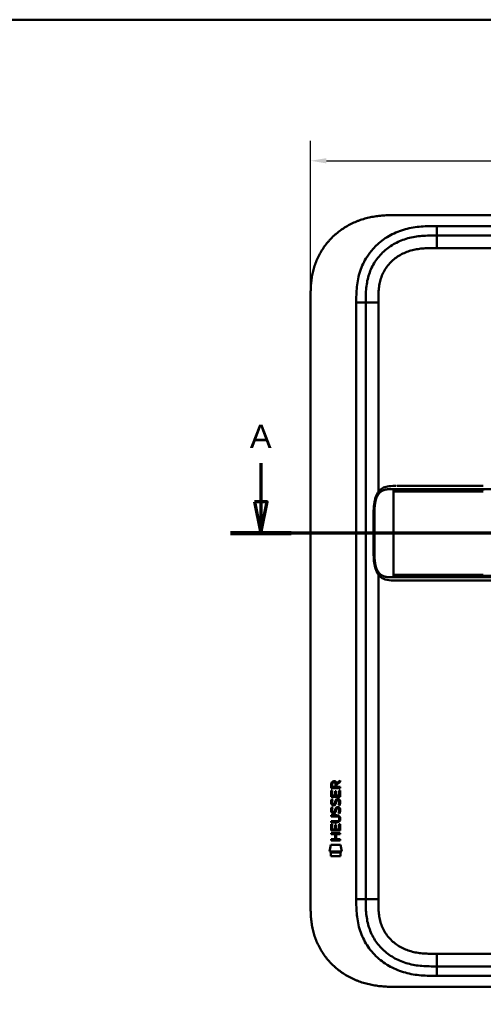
# Model space of a CAD drawing. Header units: millimetres. Extents: x 20 to 833, y 20 to 574.
# Tile 8 of 10: x 433 to 580, y 261 to 574. Entities that reach past the tile are written whole.
import ezdxf

# ---------------------------------------------------------------- set-up
doc = ezdxf.new("R2010")
doc.units = ezdxf.units.MM
doc.header["$LTSCALE"] = 2
for name, color, linetype, lineweight in [('Bemaßungen(DIN)', 7, 'Continuous', 25), ('Schnittansichtslinien(DIN)', 7, 'Continuous', 70), ('Sichtbare Kanten(DIN)', 7, 'Continuous', 50), ('Sichtbare tangentiale Kanten(DIN)', 7, 'Continuous', 50), ('Skizziergeometrie(DIN)', 7, 'Continuous', 50)]:
    doc.layers.add(name, color=color, linetype=linetype, lineweight=lineweight)
doc.styles.add('Aktuell-DINGroßer Text', font='arial.ttf')
doc.styles.add('STANDARD-DIN~0', font='arial.ttf')
doc.dimstyles.new('CAD-LAN', dxfattribs={"dimscale": 2, "dimtxt": 3.5, "dimasz": 2.5, "dimexe": 3.175, "dimexo": 0, "dimgap": 0.8, "dimtad": 1, "dimrnd": 1e-08, "dimtxsty": 'STANDARD-DIN~0', "dimcen": 0.09, "dimdle": 10, "dimclrd": 250, "dimclre": 250, "dimclrt": 250, "dimadec": 0, "dimazin": 2, "dimtfac": 1, "dimtmove": 0, "dimatfit": 3, "dimfxl": 1, "dimtolj": 1, "dimtzin": 0, "dimlwd": 25, "dimlwe": 25, "dimarcsym": 0})

# ---------------------------------------------------------------- blocks, each defined once
blk = doc.blocks.new('Ränder Standardrahmen')
at = {"layer": 'Skizziergeometrie(DIN)', "flags": 128}
blk.add_lwpolyline([(10, 10), (10, 287), (410, 287), (410, 10), (10, 10)], dxfattribs=at)
blk = doc.blocks.new('2DTransSchnitt0')
at = {"layer": 'Schnittansichtslinien(DIN)', "linetype": 'Continuous'}
for p, q in [((254.72, 216.59), (254.72, 210.5)), ((376.18, 216.59), (376.18, 210.5)), ((253.72, 210.5), (254.72, 205.5)), ((255.72, 210.5), (253.72, 210.5)), ((254.72, 210.5), (254.72, 205.5)), ((254.72, 205.5), (255.72, 210.5)), ((375.18, 210.5), (376.18, 205.5)), ((377.18, 210.5), (375.18, 210.5)), ((376.18, 210.5), (376.18, 205.5)), ((376.18, 205.5), (377.18, 210.5)), ((380.97, 205.5), (249.93, 205.5))]:
    blk.add_line(p, q, dxfattribs=at)
at = {"layer": 'Schnittansichtslinien(DIN)', "linetype": 'Continuous', "lineweight": 140}
for p, q in [((259.51, 205.5), (249.93, 205.5)), ((380.97, 205.5), (371.39, 205.5))]:
    blk.add_line(p, q, dxfattribs=at)
at = {"layer": 'Schnittansichtslinien(DIN)', "linetype": 'Continuous', "flags": 128}
for points in [[(253.72, 210.5), (254.72, 205.5), (255.72, 210.5), (253.72, 210.5)], [(375.18, 210.5), (376.18, 205.5), (377.18, 210.5), (375.18, 210.5)]]:
    blk.add_lwpolyline(points, dxfattribs=at)
at = {"layer": 'Schnittansichtslinien(DIN)'}
for points in [[(253.72, 210.5), (254.72, 205.5), (255.72, 210.5), (253.72, 210.5)], [(375.18, 210.5), (376.18, 205.5), (377.18, 210.5), (375.18, 210.5)]]:
    blk.add_solid(points, dxfattribs=at)
at = {"layer": 'Schnittansichtslinien(DIN)', "char_height": 3.73, "attachment_point": 7, "style": 'Aktuell-DINGroßer Text'}
for insert in [(252.97, 219), (374.42, 219)]:
    blk.add_mtext('A', dxfattribs=dict(at, insert=insert))
blk = doc.blocks.new('*D9')
at = {"layer": 'Bemaßungen(DIN)', "color": 250, "linetype": 'Continuous', "lineweight": 25, "true_color": 0x3f3f3f, "transparency": 16777216}
for p, q in [((525.23, 485.22), (525.23, 535.57)), ((739.23, 485.22), (739.23, 535.57)), ((530.23, 529.22), (734.23, 529.22))]:
    blk.add_line(p, q, dxfattribs=at)
at = {"layer": 'Bemaßungen(DIN)', "color": 250, "linetype": 'Continuous', "true_color": 0x3f3f3f, "transparency": 16777216}
for points in [[(530.23, 530.05), (530.23, 528.38), (525.23, 529.22)], [(734.23, 530.05), (734.23, 528.38), (739.23, 529.22)]]:
    blk.add_solid(points, dxfattribs=at)
at = {"layer": 'Defpoints', "color": 0, "linetype": 'Continuous', "transparency": 16777216}
for p in [(739.23, 529.22), (525.23, 485.22), (739.23, 485.22)]:
    blk.add_point(p, dxfattribs=at)
at = {"layer": 'Bemaßungen(DIN)', "color": 250, "linetype": 'Continuous', "lineweight": 25, "true_color": 0x3f3f3f, "transparency": 16777216, "insert": (624.45, 537.85), "char_height": 7, "attachment_point": 1, "style": 'STANDARD-DIN~0'}
blk.add_mtext('\\A1;214', dxfattribs=at)

msp = doc.modelspace()

# ---------------------------------------------------------------- linework, layer by layer
at = {"layer": 'Sichtbare Kanten(DIN)'}
for p, q in [((711.191, 512.001), (552.269, 512.001)), ((710.192, 505.501), (565.268, 505.501)), ((525.23, 293.786), (525.23, 485.217)), ((542.73, 484.217), (542.73, 294.786)), ((552.606, 426.005), (552.605, 426.005)), ((580.015, 396.005), (706.867, 396.005)), ((531.764, 330.075), (531.766, 331.388)), ((532.115, 331.344), (532.114, 330.456)), ((533.132, 330.455), (533.132, 331.344)), ((533.429, 331.704), (534.624, 332.495)), ((533.482, 331.306), (533.481, 330.455)), ((534.624, 332.06), (533.482, 331.306)), ((534.624, 332.495), (534.624, 332.06)), ((531.762, 327.345), (531.763, 329.349)), ((531.763, 329.349), (532.112, 329.349)), ((534.623, 330.073), (531.764, 330.075)), ((532.112, 329.349), (532.111, 327.721)), ((532.114, 330.456), (533.132, 330.455)), ((533.005, 327.721), (533.006, 329.168)), ((533.006, 329.168), (533.355, 329.167)), ((533.355, 329.167), (533.354, 327.72)), ((533.481, 330.455), (534.623, 330.454)), ((534.272, 327.72), (534.274, 329.367)), ((534.274, 329.367), (534.622, 329.366)), ((534.622, 329.366), (534.62, 327.342)), ((534.623, 330.454), (534.623, 330.073)), ((534.62, 327.342), (531.762, 327.345)), ((531.934, 326.571), (532.272, 326.47)), ((532.111, 327.721), (533.005, 327.721)), ((532.13, 325.239), (532.137, 325.222)), ((532.814, 325.141), (532.825, 325.158)), ((533.354, 327.72), (534.272, 327.72)), ((533.862, 326.268), (533.85, 326.268)), ((531.932, 324.024), (532.27, 323.924)), ((532.128, 322.693), (532.135, 322.675)), ((532.812, 322.595), (532.823, 322.612)), ((533.86, 323.721), (533.848, 323.721)), ((531.755, 319.182), (531.756, 319.559)), ((533.401, 319.181), (531.755, 319.182)), ((531.756, 319.559), (533.425, 319.558)), ((531.757, 321.117), (531.757, 321.494)), ((531.757, 321.494), (533.403, 321.493)), ((533.427, 321.116), (531.757, 321.117)), ((534.307, 320.331), (534.306, 320.34)), ((531.751, 315.436), (531.751, 315.814)), ((531.751, 315.814), (534.61, 315.811)), ((531.753, 316.607), (531.755, 318.611)), ((534.612, 316.605), (531.753, 316.607)), ((531.755, 318.611), (532.103, 318.611)), ((532.103, 318.611), (532.102, 316.984)), ((532.102, 316.984), (532.997, 316.983)), ((532.997, 316.983), (532.998, 318.43)), ((532.998, 318.43), (533.346, 318.43)), ((533.346, 318.43), (533.345, 316.983)), ((533.345, 316.983), (534.264, 316.982)), ((534.264, 316.982), (534.265, 318.629)), ((534.265, 318.629), (534.613, 318.629)), ((534.61, 315.811), (534.61, 315.434)), ((534.613, 318.629), (534.612, 316.605)), ((531.749, 313.502), (531.75, 313.879)), ((534.608, 313.5), (531.749, 313.502)), ((531.75, 313.879), (532.993, 313.878)), ((532.994, 315.435), (531.751, 315.436)), ((532.993, 313.878), (532.994, 315.435)), ((533.35, 315.435), (533.349, 313.878)), ((533.349, 313.878), (534.608, 313.877)), ((534.61, 315.434), (533.35, 315.435)), ((534.608, 313.877), (534.608, 313.5)), ((531.218, 309.925), (531.677, 312.057)), ((535.133, 309.922), (531.218, 309.925)), ((531.677, 312.057), (534.684, 312.055)), ((531.677, 308.497), (531.678, 309.639)), ((531.678, 309.639), (534.675, 309.636)), ((534.675, 309.636), (534.674, 308.494)), ((534.684, 312.055), (535.133, 309.922)), ((534.674, 308.494), (531.677, 308.497)), ((565.268, 273.501), (710.192, 273.501)), ((552.269, 267.001), (711.191, 267.001))]:
    msp.add_line(p, q, dxfattribs=at)
for centre, major_axis, ratio, start_param, end_param in [((533.293, 330.572), (-0.976, 1.274), 0.5180415, 5.9043613, 6.8771057), ((531.9, 330.491), (1.242, 1.64), 0.5994938, 5.878165, 6.7089725), ((533.396, 328.35), (1.103, 3.296), 0.2312948, 2.8124619, 2.8734213), ((532.875, 326.033), (0.574, 1.004), 0.5438409, 2.7534304, 3.2137241), ((532.755, 325.166), (0.098, 0.139), 0.3641716, 4.4844927, 4.7925708), ((533.202, 324.581), (0.839, 1.642), 0.4591024, 5.9761877, 6.4975755), ((533.48, 326.05), (1.192, 3.54), 0.2215161, 2.8263053, 2.8854462), ((532.881, 323.495), (0.583, 1.012), 0.541605, 2.7569093, 3.2147406), ((532.753, 322.619), (0.098, 0.139), 0.3641716, 4.4844927, 4.7925708), ((533.202, 322.037), (0.838, 1.64), 0.4594521, 5.9760112, 6.497704), ((529.586, 323.863), (4.808, -4.323), 0.3742014, 5.888113, 6.6064523), ((529.582, 316.819), (4.814, 4.313), 0.3742661, 5.9599282, 6.6783921), ((510.873, 340.168), (23.266, -20.361), 0.1371339, 6.127502, 6.402435)]:
    msp.add_ellipse(centre, major_axis=major_axis, ratio=ratio, start_param=start_param, end_param=end_param, dxfattribs=at)
for points, degree, knots in [([(552.269, 512.001), (551.683, 511.999), (550.505, 511.986), (549.015, 511.922), (547.517, 511.807), (546.314, 511.669), (544.81, 511.427), (543.61, 511.175), (542.12, 510.78), (540.94, 510.399), (539.49, 509.838), (538.352, 509.322), (536.967, 508.594), (535.892, 507.945), (534.6, 507.056), (533.61, 506.283), (532.436, 505.247), (531.551, 504.364), (530.519, 503.199), (529.755, 502.223), (528.884, 500.953), (528.254, 499.901), (527.556, 498.551), (527.068, 497.446), (526.548, 496.041), (526.202, 494.902), (525.854, 493.468), (525.64, 492.316), (525.444, 490.877), (525.341, 489.729), (525.263, 488.303), (525.23, 486.888), (525.23, 485.771), (525.23, 485.217)], 3, [0.00000689, 0.00000689, 0.00000689, 0.00000689, 0.0407043, 0.08140172, 0.10175042, 0.14244784, 0.16279654, 0.20349396, 0.22384266, 0.26454008, 0.28488878, 0.3255862, 0.3459349, 0.38663232, 0.40698102, 0.44767844, 0.46802714, 0.50872456, 0.52907326, 0.56977068, 0.59011938, 0.6308168, 0.6511655, 0.69186291, 0.71221162, 0.75290903, 0.77325774, 0.81395515, 0.83430386, 0.87500127, 0.89534998, 0.93604739, 0.97674481, 0.97674481, 0.97674481, 0.97674481]), ([(565.268, 505.501), (564.463, 505.501), (562.867, 505.5), (560.53, 505.393), (558.264, 505.116), (555.347, 504.479), (551.913, 503.117), (548.329, 500.574), (545.498, 497.231), (543.939, 493.953), (543.192, 491.124), (542.862, 488.907), (542.731, 486.601), (542.73, 485.017), (542.73, 484.217)], 3, [59.6158828, 59.6158828, 59.6158828, 59.6158828, 59.8593849, 60.1028861, 60.3463874, 60.5898887, 61.0768912, 61.5638938, 62.0508963, 62.5378989, 62.7814001, 63.0249014, 63.2684027, 63.5119054, 63.5119054, 63.5119054, 63.5119054]), ([(552.223, 396.005), (552.223, 396.005), (552.222, 396.005), (552.222, 396.005), (552.222, 396.005), (552.222, 396.005), (552.222, 396.005), (552.221, 396.005), (552.221, 396.005), (552.221, 396.005), (552.22, 396.005), (552.219, 396.005), (552.218, 396.005), (552.216, 396.005), (552.215, 396.005), (552.209, 396.005), (552.205, 396.005), (552.189, 396.005), (552.177, 396.005), (552.131, 396.005), (552.096, 396.005), (551.959, 396.005), (551.856, 396.005), (551.445, 396.007), (551.137, 396.012), (549.921, 396.072), (549.029, 396.214), (547.835, 396.815), (547.447, 397.098), (546.667, 397.918), (546.295, 398.522), (545.784, 399.802), (545.61, 400.463), (545.368, 401.854), (545.3, 402.598), (545.213, 404.378), (545.221, 405.425), (545.221, 409.12), (545.221, 411.772), (545.221, 416.358), (545.156, 418.338), (545.499, 421.04), (545.672, 421.85), (546.164, 423.211), (546.478, 423.793), (547.186, 424.68), (547.577, 425.016), (548.488, 425.555), (549.026, 425.736), (550.331, 425.986), (551.126, 426.003), (551.975, 426.005), (552.023, 426.005), (552.096, 426.005), (552.121, 426.005), (552.157, 426.005), (552.17, 426.005), (552.188, 426.005), (552.195, 426.005), (552.204, 426.005), (552.208, 426.005), (552.213, 426.005), (552.215, 426.005), (552.217, 426.005), (552.218, 426.005), (552.22, 426.005), (552.22, 426.005), (552.221, 426.005), (552.221, 426.005), (552.222, 426.005), (552.222, 426.005), (552.222, 426.005), (552.222, 426.005), (552.223, 426.005), (552.223, 426.005), (552.223, 426.005)], 3, [0, 0, 0, 0, 0.0000252, 0.0000252, 0.0000657, 0.0000657, 0.0001082, 0.0001082, 0.0001738, 0.0001738, 0.0002867, 0.0002867, 0.0005136, 0.0005136, 0.0010499, 0.0010499, 0.0026039, 0.0026039, 0.0072616, 0.0072616, 0.0212292, 0.0212292, 0.0631285, 0.0631285, 0.1888417, 0.1888417, 0.5689951, 0.5689951, 0.7719774, 0.7719774, 1.0315425, 1.0315425, 1.2481307, 1.2481307, 1.4719729, 1.4719729, 1.7848025, 1.7848025, 2.5805266, 2.5805266, 3.160554, 3.160554, 3.4157877, 3.4157877, 3.6519695, 3.6519695, 3.8657989, 3.8657989, 4.1108827, 4.1108827, 4.4368692, 4.4368692, 4.4566519, 4.4566519, 4.4665438, 4.4665438, 4.471493, 4.471493, 4.4739733, 4.4739733, 4.4752207, 4.4752207, 4.4758524, 4.4758524, 4.4761765, 4.4761765, 4.4763467, 4.4763467, 4.476439, 4.476439, 4.4764904, 4.4764904, 4.4765188, 4.4765188, 4.4765488, 4.4765488, 4.4765488, 4.4765488]), ([(552.605, 426.005), (552.605, 426.005), (552.605, 426.005), (552.605, 426.005), (552.606, 426.005), (552.606, 426.005), (552.606, 426.005), (552.606, 426.005), (552.607, 426.005), (552.608, 426.005), (552.61, 426.005), (552.615, 426.005), (552.62, 426.005), (552.638, 426.005), (552.653, 426.005), (552.71, 426.005), (552.754, 426.005), (552.934, 426.005), (553.074, 426.005), (553.271, 426.005), (553.323, 426.005), (553.381, 426.005), (553.382, 426.005), (553.385, 426.005), (553.386, 426.005), (553.387, 426.005), (553.387, 426.005), (553.387, 426.005), (553.387, 426.005), (553.387, 426.005), (553.387, 426.005), (553.387, 426.005)], 3, [0.00004605, 0.00004605, 0.00004605, 0.00004605, 0.00007374, 0.00007374, 0.00011546, 0.00011546, 0.00021806, 0.00021806, 0.00046152, 0.00046152, 0.00119141, 0.00119141, 0.00337949, 0.00337949, 0.00994164, 0.00994164, 0.02962738, 0.02962738, 0.08869946, 0.08869946, 0.11084283, 0.11084283, 0.1113618, 0.1113618, 0.11175127, 0.11175127, 0.11179812, 0.11179812, 0.11181175, 0.11181175, 0.11182181, 0.11182181, 0.11182181, 0.11182181]), ([(553.387, 426.005), (553.773, 426.005), (554.14, 426.005), (554.944, 426.005), (555.364, 426.005), (556.629, 426.005), (557.517, 426.005), (560.39, 426.005), (562.471, 426.005), (567.618, 426.005), (570.727, 426.005), (575.888, 426.005), (577.952, 426.005), (580.015, 426.005)], 3, [0, 0, 0, 0, 0.1534173, 0.1534173, 0.3047718, 0.3047718, 0.5966116, 0.5966116, 1.2249955, 1.2249955, 2.1545342, 2.1545342, 2.7736042, 2.7736042, 2.7736042, 2.7736042]), ([(552.24, 396.005), (552.24, 396.005), (552.362, 396.005), (552.605, 396.005), (552.925, 396.005), (553.253, 396.005), (553.59, 396.005), (553.802, 396.005), (553.884, 396.005)], 5, [25.64076517, 25.64076517, 25.64076517, 25.64076517, 25.64076517, 25.64076517, 25.64100059, 25.73520442, 25.82940824, 25.88784541, 25.88784541, 25.88784541, 25.88784541, 25.88784541, 25.88784541]), ([(580.011, 396.005), (576.078, 396.005), (572.136, 396.005), (565.976, 396.005), (563.736, 396.005), (560.056, 396.005), (558.574, 396.005), (556.391, 396.005), (555.623, 396.005), (554.67, 396.005), (554.439, 396.005), (554.139, 396.005), (554.065, 396.005), (553.968, 396.005), (553.944, 396.005), (553.912, 396.005), (553.904, 396.005), (553.893, 396.005), (553.891, 396.005), (553.887, 396.005), (553.886, 396.005), (553.885, 396.005), (553.885, 396.005), (553.885, 396.005), (553.884, 396.005), (553.884, 396.005), (553.884, 396.005), (553.884, 396.005)], 3, [0, 0, 0, 0, 1.1803051, 1.1803051, 1.8522102, 1.8522102, 2.3111703, 2.3111703, 2.5747937, 2.5747937, 2.6623324, 2.6623324, 2.6914953, 2.6914953, 2.7012157, 2.7012157, 2.7044558, 2.7044558, 2.705536, 2.705536, 2.7058961, 2.7058961, 2.7060162, 2.7060162, 2.7060562, 2.7060562, 2.7060873, 2.7060873, 2.7060873, 2.7060873]), ([(534.306, 320.34), (534.307, 320.387), (534.304, 320.434), (534.288, 320.569), (534.265, 320.657), (534.191, 320.808), (534.145, 320.869), (534.025, 320.975), (533.954, 321.015), (533.737, 321.098), (533.577, 321.116), (533.427, 321.116)], 3, [0, 0, 0, 0, 0.01400423, 0.01400423, 0.0408947, 0.0408947, 0.06439039, 0.06439039, 0.08887549, 0.08887549, 0.13413559, 0.13413559, 0.13413559, 0.13413559]), ([(542.73, 294.786), (542.73, 293.986), (542.731, 292.402), (542.862, 290.096), (543.192, 287.878), (543.939, 285.05), (545.498, 281.771), (548.329, 278.429), (551.913, 275.886), (555.347, 274.524), (558.264, 273.886), (560.53, 273.61), (562.867, 273.503), (564.463, 273.501), (565.268, 273.501)], 3, [0, 0, 0, 0, 0.2435013, 0.4870027, 0.730504, 0.9740054, 1.4610081, 1.9480107, 2.4350134, 2.9220161, 3.1655175, 3.4090188, 3.6525201, 3.8960223, 3.8960223, 3.8960223, 3.8960223]), ([(525.23, 293.786), (525.23, 293.231), (525.23, 292.115), (525.263, 290.7), (525.341, 289.274), (525.444, 288.126), (525.64, 286.686), (525.854, 285.534), (526.202, 284.101), (526.548, 282.962), (527.069, 281.557), (527.556, 280.452), (528.254, 279.101), (528.884, 278.05), (529.755, 276.78), (530.519, 275.803), (531.551, 274.639), (532.436, 273.756), (533.61, 272.72), (534.6, 271.947), (535.892, 271.058), (536.967, 270.409), (538.352, 269.681), (539.49, 269.165), (540.94, 268.604), (542.12, 268.223), (543.61, 267.828), (544.81, 267.576), (546.314, 267.334), (547.517, 267.196), (549.015, 267.081), (550.505, 267.017), (551.683, 267.004), (552.269, 267.001)], 3, [0.02325842, 0.02325842, 0.02325842, 0.02325842, 0.06395557, 0.10465272, 0.12500129, 0.16569844, 0.18604701, 0.22674416, 0.24709273, 0.28778988, 0.30813845, 0.3488356, 0.36918417, 0.40988132, 0.43022989, 0.47092704, 0.49127561, 0.53197276, 0.55232133, 0.59301848, 0.61336705, 0.6540642, 0.67441277, 0.71510992, 0.73545849, 0.77615564, 0.79650421, 0.83720136, 0.85754993, 0.89824708, 0.91859565, 0.9592928, 0.99998994, 0.99998994, 0.99998994, 0.99998994])]:
    msp.add_open_spline(points, degree=degree, knots=knots, dxfattribs=at)
for points in [[(552.24, 426.005), (552.234, 426.005), (552.229, 426.005), (552.223, 426.005)], [(552.223, 396.005), (552.228, 396.005), (552.234, 396.005), (552.24, 396.005)], [(531.766, 331.388), (531.78, 331.83), (532.012, 332.292), (532.625, 332.292)], [(533.132, 331.344), (533.132, 331.617), (533.046, 331.942), (532.63, 331.942)], [(531.81, 325.092), (531.719, 325.333), (531.691, 325.566), (531.733, 325.895)], [(531.733, 325.895), (531.75, 326.034), (531.792, 326.241), (531.863, 326.414)], [(532.369, 324.632), (532.146, 324.665), (531.916, 324.81), (531.81, 325.092)], [(531.863, 326.414), (531.882, 326.463), (531.934, 326.571), (531.934, 326.571)], [(532.117, 326.006), (532.053, 325.753), (532.047, 325.529), (532.105, 325.313)], [(532.272, 326.47), (532.272, 326.47), (532.152, 326.144), (532.117, 326.006)], [(532.342, 325.009), (532.489, 324.949), (532.677, 324.985), (532.783, 325.1)], [(532.825, 325.158), (532.893, 325.268), (532.95, 325.431), (533.005, 325.677)], [(533.005, 325.677), (533.089, 326.044), (533.192, 326.256), (533.333, 326.423)], [(533.345, 325.526), (533.29, 325.286), (533.228, 325.121), (533.152, 324.983)], [(533.333, 326.423), (533.426, 326.534), (533.556, 326.606), (533.736, 326.63)], [(533.393, 325.725), (533.386, 325.695), (533.345, 325.529), (533.345, 325.526)], [(533.579, 326.15), (533.509, 326.061), (533.448, 325.923), (533.393, 325.725)], [(533.85, 326.268), (533.729, 326.268), (533.653, 326.235), (533.579, 326.15)], [(533.736, 326.63), (534.023, 326.668), (534.306, 326.568), (534.499, 326.252)], [(534.054, 324.685), (534.054, 324.685), (534.209, 324.939), (534.268, 325.224)], [(534.268, 325.224), (534.337, 325.557), (534.337, 325.833), (534.23, 326.03)], [(534.648, 325.317), (534.618, 324.986), (534.46, 324.656), (534.423, 324.598)], [(534.499, 326.252), (534.609, 326.071), (534.663, 325.852), (534.663, 325.582)], [(534.663, 325.582), (534.663, 325.497), (534.656, 325.412), (534.648, 325.317)], [(531.808, 322.546), (531.717, 322.787), (531.689, 323.02), (531.73, 323.348)], [(531.73, 323.348), (531.748, 323.487), (531.79, 323.694), (531.861, 323.867)], [(532.367, 322.085), (532.144, 322.118), (531.914, 322.263), (531.808, 322.546)], [(531.861, 323.867), (531.88, 323.917), (531.932, 324.024), (531.932, 324.024)], [(532.115, 323.459), (532.051, 323.207), (532.045, 322.983), (532.103, 322.767)], [(532.27, 323.924), (532.27, 323.924), (532.15, 323.597), (532.115, 323.459)], [(532.34, 322.463), (532.487, 322.403), (532.675, 322.438), (532.781, 322.553)], [(532.522, 322.072), (532.421, 322.074), (532.4, 322.08), (532.367, 322.085)], [(532.524, 324.619), (532.423, 324.62), (532.402, 324.627), (532.369, 324.632)], [(533.15, 322.437), (533.035, 322.227), (532.839, 322.068), (532.522, 322.072)], [(533.152, 324.983), (533.037, 324.774), (532.842, 324.615), (532.524, 324.619)], [(532.823, 322.612), (532.891, 322.721), (532.948, 322.885), (533.003, 323.13)], [(533.003, 323.13), (533.087, 323.498), (533.19, 323.709), (533.331, 323.877)], [(533.343, 322.98), (533.288, 322.74), (533.226, 322.575), (533.15, 322.437)], [(533.331, 323.877), (533.424, 323.987), (533.554, 324.059), (533.734, 324.083)], [(533.391, 323.178), (533.384, 323.148), (533.343, 322.982), (533.343, 322.98)], [(533.577, 323.603), (533.507, 323.515), (533.446, 323.376), (533.391, 323.178)], [(533.848, 323.721), (533.727, 323.721), (533.651, 323.689), (533.577, 323.603)], [(533.734, 324.083), (534.021, 324.122), (534.304, 324.021), (534.497, 323.705)], [(534.052, 322.138), (534.052, 322.139), (534.207, 322.392), (534.266, 322.677)], [(534.421, 322.052), (534.4, 322.056), (534.052, 322.138), (534.052, 322.138)], [(534.423, 324.598), (534.402, 324.603), (534.054, 324.685), (534.054, 324.685)], [(534.266, 322.677), (534.335, 323.01), (534.335, 323.286), (534.228, 323.484)], [(534.646, 322.77), (534.616, 322.439), (534.458, 322.109), (534.421, 322.052)], [(534.497, 323.705), (534.607, 323.524), (534.661, 323.305), (534.661, 323.036)], [(534.661, 323.036), (534.661, 322.951), (534.654, 322.865), (534.646, 322.77)]]:
    msp.add_open_spline(points, degree=3, dxfattribs=at)
at = {"layer": 'Sichtbare tangentiale Kanten(DIN)'}
for p, q in [((565.268, 505.501), (565.268, 508.501)), ((565.268, 508.501), (710.192, 508.501)), ((565.268, 501.501), (565.268, 505.501)), ((710.192, 501.501), (565.268, 501.501)), ((542.73, 484.217), (539.73, 484.217)), ((539.73, 294.786), (539.73, 484.217)), ((546.73, 484.217), (542.73, 484.217)), ((546.73, 484.217), (546.73, 424.103)), ((551.503, 424.555), (551.503, 425.015)), ((551.503, 424.555), (551.503, 424.255)), ((551.503, 424.255), (551.503, 397.754)), ((580.015, 425.015), (580.015, 424.557)), ((546.73, 397.907), (546.73, 294.786)), ((551.503, 397.754), (551.503, 397.454)), ((551.503, 396.995), (551.503, 397.454)), ((580.015, 397.452), (580.015, 396.995)), ((539.73, 294.786), (542.73, 294.786)), ((546.73, 294.786), (542.73, 294.786)), ((565.268, 277.501), (710.192, 277.501)), ((565.268, 277.501), (565.268, 273.501)), ((565.268, 273.501), (565.268, 270.501)), ((710.192, 270.501), (565.268, 270.501))]:
    msp.add_line(p, q, dxfattribs=at)
for points, degree, knots in [([(545.042, 501.251), (545.48, 501.74), (547.142, 503.42), (550.475, 505.783), (554.453, 507.357), (557.77, 508.08), (560.292, 508.387), (562.816, 508.5), (564.463, 508.501), (565.268, 508.501)], 3, [61.3761038, 61.3761038, 61.3761038, 61.3761038, 61.5638941, 62.0508967, 62.5378992, 62.7814005, 63.0249017, 63.268403, 63.5119057, 63.5119057, 63.5119057, 63.5119057]), ([(539.73, 484.217), (539.73, 485.017), (539.731, 486.664), (539.872, 489.197), (540.245, 491.721), (541.112, 495.01), (542.667, 498.282), (544.343, 500.472), (545.042, 501.251)], 3, [59.6158822, 59.6158822, 59.6158822, 59.6158822, 59.8593852, 60.1028865, 60.3463878, 60.589889, 61.0768916, 61.3761038, 61.3761038, 61.3761038, 61.3761038]), ([(565.268, 501.501), (565.105, 501.501), (564.941, 501.501), (564.777, 501.501), (564.335, 501.501), (563.892, 501.499), (563.45, 501.493), (563.297, 501.49), (563.145, 501.488), (562.993, 501.484), (562.917, 501.482), (562.84, 501.481), (562.764, 501.478), (562.688, 501.476), (562.612, 501.474), (562.533, 501.472), (562.223, 501.461), (561.928, 501.449), (561.623, 501.431), (561.615, 501.431), (561.608, 501.43), (561.6, 501.43), (560.983, 501.394), (560.395, 501.342), (559.802, 501.266), (559.793, 501.265), (559.783, 501.264), (559.774, 501.263), (559.174, 501.185), (558.582, 501.084), (557.992, 500.953), (557.987, 500.952), (557.982, 500.95), (557.976, 500.949), (557.377, 500.815), (556.781, 500.649), (556.201, 500.451), (556.198, 500.45), (556.194, 500.448), (556.191, 500.447), (555.604, 500.246), (555.023, 500.008), (554.464, 499.735), (553.905, 499.462), (553.361, 499.152), (552.841, 498.807), (552.321, 498.463), (551.823, 498.082), (551.355, 497.67), (550.885, 497.256), (550.44, 496.804), (550.034, 496.328), (549.63, 495.853), (549.257, 495.345), (548.926, 494.817), (548.597, 494.292), (548.303, 493.738), (548.054, 493.174), (547.807, 492.615), (547.598, 492.032), (547.428, 491.443), (547.427, 491.439), (547.426, 491.435), (547.424, 491.431), (547.258, 490.853), (547.13, 490.266), (547.031, 489.672), (547.03, 489.663), (547.029, 489.654), (547.027, 489.645), (546.931, 489.056), (546.865, 488.467), (546.819, 487.85), (546.818, 487.843), (546.818, 487.835), (546.817, 487.828), (546.795, 487.523), (546.779, 487.229), (546.767, 486.928), (546.754, 486.617), (546.746, 486.309), (546.74, 486.001), (546.73, 485.404), (546.73, 484.81), (546.73, 484.217)], 3, [0, 0, 0, 0, 0.0490861, 0.0490861, 0.0490861, 0.1818558, 0.1818558, 0.1818558, 0.2275663, 0.2275663, 0.2275663, 0.2504221, 0.2504221, 0.2504221, 0.2732779, 0.2732779, 0.2732779, 0.3625385, 0.3625385, 0.3625385, 0.364701, 0.364701, 0.364701, 0.5447622, 0.5447622, 0.5447622, 0.5475767, 0.5475767, 0.5475767, 0.7297298, 0.7297298, 0.7297298, 0.7313799, 0.7313799, 0.7313799, 0.9165087, 0.9165087, 0.9165087, 0.9175934, 0.9175934, 0.9175934, 1.1050048, 1.1050048, 1.1050048, 1.2924795, 1.2924795, 1.2924795, 1.479975, 1.479975, 1.479975, 1.6686942, 1.6686942, 1.6686942, 1.8566744, 1.8566744, 1.8566744, 2.0435423, 2.0435423, 2.0435423, 2.2286346, 2.2286346, 2.2286346, 2.2299611, 2.2299611, 2.2299611, 2.4117644, 2.4117644, 2.4117644, 2.4144823, 2.4144823, 2.4144823, 2.594841, 2.594841, 2.594841, 2.5970368, 2.5970368, 2.5970368, 2.6862842, 2.6862842, 2.6862842, 2.7781364, 2.7781364, 2.7781364, 2.9561211, 2.9561211, 2.9561211, 2.9561211]), ([(551.503, 396.995), (551.432, 396.995), (551.288, 396.995), (551.004, 396.995), (550.585, 396.998), (550.04, 397.017), (549.447, 397.071), (548.816, 397.194), (548.221, 397.398), (547.668, 397.701), (547.165, 398.113), (546.718, 398.645), (546.255, 399.437), (545.845, 400.566), (545.602, 401.874), (545.495, 403.259), (545.468, 404.626), (545.468, 405.731), (545.468, 406.664), (545.468, 407.624), (545.468, 408.629), (545.468, 409.75), (545.468, 411.004), (545.468, 412.259), (545.468, 413.38), (545.468, 414.384), (545.468, 415.345), (545.468, 416.278), (545.468, 417.383), (545.495, 418.751), (545.602, 420.136), (545.845, 421.444), (546.256, 422.573), (546.718, 423.365), (547.165, 423.897), (547.668, 424.309), (548.221, 424.612), (548.817, 424.815), (549.448, 424.938), (550.041, 424.992), (550.586, 425.011), (551.005, 425.014), (551.289, 425.015), (551.432, 425.015), (551.503, 425.015)], 5, [0, 0, 0, 0, 0, 0, 0.0545062, 0.1094177, 0.2192406, 0.3290635, 0.4388864, 0.5487092, 0.6585321, 0.768355, 0.8781779, 0.9880008, 1.0978237, 1.3174695, 1.5371153, 1.6469382, 1.7567611, 1.8192574, 1.8817537, 2.0067464, 2.131739, 2.2567317, 2.3817243, 2.506717, 2.6317096, 2.6942059, 2.7567023, 2.8665381, 2.9763739, 3.1960455, 3.4157171, 3.5255529, 3.6353887, 3.7452245, 3.8550603, 3.9648961, 4.0747319, 4.1845678, 4.2944036, 4.4042394, 4.4591573, 4.5135093, 4.5135093, 4.5135093, 4.5135093, 4.5135093, 4.5135093]), ([(551.503, 425.015), (551.711, 425.015), (551.922, 425.015), (552.139, 425.015), (552.354, 425.015), (552.575, 425.015), (552.802, 425.015), (553.257, 425.015), (553.74, 425.015), (554.249, 425.015), (554.758, 425.015), (555.293, 425.015), (555.848, 425.015), (556.403, 425.015), (556.979, 425.015), (557.566, 425.015), (558.153, 425.015), (558.753, 425.015), (559.359, 425.015), (559.966, 425.015), (560.58, 425.015), (561.199, 425.015), (561.819, 425.015), (562.443, 425.015), (563.071, 425.015), (563.698, 425.015), (564.327, 425.015), (564.957, 425.015), (565.586, 425.015), (566.215, 425.015), (566.843, 425.015), (567.472, 425.015), (568.099, 425.015), (568.726, 425.015), (569.353, 425.015), (569.979, 425.015), (570.605, 425.015), (571.231, 425.015), (571.857, 425.015), (572.482, 425.015), (573.108, 425.015), (573.733, 425.015), (574.359, 425.015), (574.985, 425.015), (575.611, 425.015), (576.237, 425.015), (576.864, 425.015), (577.491, 425.015), (578.118, 425.015), (578.75, 425.015), (579.382, 425.015), (580.015, 425.015)], 3, [0.0000008, 0.0000008, 0.0000008, 0.0000008, 0.0947641, 0.0947641, 0.0947641, 0.1889624, 0.1889624, 0.1889624, 0.3773589, 0.3773589, 0.3773589, 0.5657555, 0.5657555, 0.5657555, 0.754152, 0.754152, 0.754152, 0.9425486, 0.9425486, 0.9425486, 1.1309451, 1.1309451, 1.1309451, 1.3193417, 1.3193417, 1.3193417, 1.5077382, 1.5077382, 1.5077382, 1.6961348, 1.6961348, 1.6961348, 1.8845313, 1.8845313, 1.8845313, 2.0729279, 2.0729279, 2.0729279, 2.2613244, 2.2613244, 2.2613244, 2.449721, 2.449721, 2.449721, 2.6381175, 2.6381175, 2.6381175, 2.8265141, 2.8265141, 2.8265141, 3.0164113, 3.0164113, 3.0164113, 3.0164113]), ([(580.015, 424.557), (579.638, 424.557), (578.883, 424.557), (577.75, 424.557), (576.239, 424.557), (574.349, 424.557), (572.459, 424.557), (570.569, 424.557), (568.68, 424.557), (566.794, 424.557), (564.915, 424.556), (563.044, 424.556), (561.188, 424.556), (559.359, 424.555), (557.574, 424.555), (555.519, 424.555), (553.934, 424.555), (552.786, 424.555), (552, 424.555), (551.503, 424.555)], 5, [0, 0, 0, 0, 0, 0, 0.188639, 0.3776471, 0.5666552, 0.7556633, 0.9446714, 1.1336795, 1.3226876, 1.5116957, 1.7007038, 1.8897119, 2.07872, 2.2677281, 2.4567361, 2.6457442, 3.0237604, 3.0237604, 3.0237604, 3.0237604, 3.0237604, 3.0237604]), ([(551.503, 424.255), (552.331, 424.255), (553.26, 424.255), (554.287, 424.255), (554.8, 424.255), (555.337, 424.255), (555.89, 424.255), (556.444, 424.255), (557.014, 424.255), (557.597, 424.255), (558.179, 424.255), (558.774, 424.256), (559.375, 424.256), (559.977, 424.256), (560.587, 424.256), (561.201, 424.257), (561.814, 424.257), (562.432, 424.257), (563.053, 424.257), (563.674, 424.258), (564.297, 424.258), (564.921, 424.258), (565.546, 424.258), (566.172, 424.259), (566.799, 424.259), (567.426, 424.259), (568.055, 424.259), (568.683, 424.26), (569.312, 424.26), (569.941, 424.26), (570.571, 424.26), (571.2, 424.26), (571.83, 424.26), (572.46, 424.26), (573.09, 424.26), (573.72, 424.26), (574.35, 424.261), (574.98, 424.261), (575.61, 424.261), (576.24, 424.261), (576.87, 424.261), (577.5, 424.261), (578.13, 424.261), (578.758, 424.261), (579.387, 424.261), (580.015, 424.261)], 3, [-0.0090822, -0.0090822, -0.0090822, -0.0090822, 0.368934, 0.368934, 0.368934, 0.5579421, 0.5579421, 0.5579421, 0.7469502, 0.7469502, 0.7469502, 0.9359583, 0.9359583, 0.9359583, 1.1249664, 1.1249664, 1.1249664, 1.3139745, 1.3139745, 1.3139745, 1.5029826, 1.5029826, 1.5029826, 1.6919907, 1.6919907, 1.6919907, 1.8809988, 1.8809988, 1.8809988, 2.0700069, 2.0700069, 2.0700069, 2.259015, 2.259015, 2.259015, 2.4480231, 2.4480231, 2.4480231, 2.6370312, 2.6370312, 2.6370312, 2.8260393, 2.8260393, 2.8260393, 3.0147053, 3.0147053, 3.0147053, 3.0147053]), ([(580.015, 425.015), (589.971, 425.015), (599.955, 425.015), (609.902, 425.015), (630.331, 425.015), (650.805, 425.015), (671.243, 425.015), (677.827, 425.015), (684.418, 425.015), (691.015, 425.015), (696.32, 425.015), (701.635, 425.015), (706.867, 425.015)], 3, [23.2299829, 23.2299829, 23.2299829, 23.2299829, 26.2168354, 26.2168354, 26.2168354, 32.3515912, 32.3515912, 32.3515912, 34.3279835, 34.3279835, 34.3279835, 35.9173864, 35.9173864, 35.9173864, 35.9173864]), ([(580.015, 397.748), (579.644, 397.748), (578.901, 397.748), (577.786, 397.748), (576.299, 397.748), (574.439, 397.749), (572.58, 397.749), (570.721, 397.749), (568.864, 397.75), (567.01, 397.75), (565.163, 397.751), (563.325, 397.752), (561.499, 397.752), (559.334, 397.753), (556.873, 397.754), (554.802, 397.754), (553.234, 397.754), (552.129, 397.754), (551.572, 397.754), (551.503, 397.754)], 5, [33.3326459, 33.3326459, 33.3326459, 33.3326459, 33.3326459, 33.3326459, 33.5183492, 33.7042495, 33.8901497, 34.07605, 34.2619502, 34.4478505, 34.6337508, 34.819651, 35.0055513, 35.1914515, 35.3773518, 35.5632521, 35.9350526, 36.3068531, 36.3566848, 36.3566848, 36.3566848, 36.3566848, 36.3566848, 36.3566848]), ([(551.503, 397.454), (551.617, 397.454), (551.726, 397.454), (551.838, 397.454), (552.674, 397.454), (553.61, 397.454), (554.64, 397.454), (555.67, 397.454), (556.783, 397.454), (557.938, 397.454), (558.516, 397.454), (559.104, 397.454), (559.699, 397.454), (560.293, 397.454), (560.894, 397.454), (561.499, 397.453), (562.104, 397.453), (562.712, 397.453), (563.323, 397.453), (563.934, 397.453), (564.547, 397.453), (565.161, 397.453), (565.776, 397.453), (566.392, 397.453), (567.009, 397.453), (567.625, 397.452), (568.243, 397.452), (568.862, 397.452), (569.481, 397.452), (570.1, 397.452), (570.72, 397.452), (571.339, 397.452), (571.959, 397.452), (572.579, 397.452), (573.199, 397.452), (573.819, 397.452), (574.439, 397.452), (575.059, 397.452), (575.679, 397.452), (576.299, 397.452), (576.919, 397.452), (577.539, 397.452), (578.158, 397.452), (578.778, 397.452), (579.397, 397.452), (580.015, 397.452)], 3, [0, 0, 0, 0, 0.0498317, 0.0498317, 0.0498317, 0.4216322, 0.4216322, 0.4216322, 0.7934328, 0.7934328, 0.7934328, 0.979333, 0.979333, 0.979333, 1.1652333, 1.1652333, 1.1652333, 1.3511335, 1.3511335, 1.3511335, 1.5370338, 1.5370338, 1.5370338, 1.7229341, 1.7229341, 1.7229341, 1.9088343, 1.9088343, 1.9088343, 2.0947346, 2.0947346, 2.0947346, 2.2806348, 2.2806348, 2.2806348, 2.4665351, 2.4665351, 2.4665351, 2.6524353, 2.6524353, 2.6524353, 2.8383356, 2.8383356, 2.8383356, 3.024121, 3.024121, 3.024121, 3.024121]), ([(580.015, 396.995), (580.01, 396.995), (580.005, 396.995), (580, 396.995), (579.372, 396.995), (578.745, 396.995), (578.117, 396.995), (577.49, 396.995), (576.863, 396.995), (576.236, 396.995), (575.61, 396.995), (574.984, 396.995), (574.358, 396.995), (573.732, 396.995), (573.107, 396.995), (572.481, 396.995), (571.856, 396.995), (571.23, 396.995), (570.604, 396.995), (569.978, 396.995), (569.352, 396.995), (568.725, 396.995), (568.099, 396.995), (567.471, 396.995), (566.843, 396.995), (566.215, 396.995), (565.586, 396.995), (564.956, 396.995), (564.327, 396.995), (563.697, 396.995), (563.07, 396.995), (562.443, 396.995), (561.818, 396.995), (561.199, 396.995), (560.579, 396.995), (559.965, 396.994), (559.358, 396.994), (558.751, 396.995), (558.152, 396.995), (557.565, 396.995), (556.977, 396.995), (556.402, 396.995), (555.847, 396.995), (555.291, 396.995), (554.756, 396.995), (554.248, 396.995), (553.739, 396.995), (553.256, 396.995), (552.801, 396.995), (552.574, 396.995), (552.353, 396.995), (552.138, 396.995), (551.921, 396.995), (551.711, 396.995), (551.503, 396.995)], 3, [0, 0, 0, 0, 0.0015017, 0.0015017, 0.0015017, 0.1899093, 0.1899093, 0.1899093, 0.378317, 0.378317, 0.378317, 0.5667246, 0.5667246, 0.5667246, 0.7551323, 0.7551323, 0.7551323, 0.9435399, 0.9435399, 0.9435399, 1.1319476, 1.1319476, 1.1319476, 1.3203553, 1.3203553, 1.3203553, 1.5087629, 1.5087629, 1.5087629, 1.6971706, 1.6971706, 1.6971706, 1.8855782, 1.8855782, 1.8855782, 2.0739859, 2.0739859, 2.0739859, 2.2623935, 2.2623935, 2.2623935, 2.4508012, 2.4508012, 2.4508012, 2.6392088, 2.6392088, 2.6392088, 2.8276165, 2.8276165, 2.8276165, 2.9218203, 2.9218203, 2.9218203, 3.0164288, 3.0164288, 3.0164288, 3.0164288]), ([(580.016, 397.452), (580.016, 397.452), (581.602, 397.452), (584.773, 397.452), (591.114, 397.452), (600.627, 397.452), (613.317, 397.452), (627.584, 397.452), (643.437, 397.452), (659.304, 397.452), (675.16, 397.452), (687.836, 397.451), (697.389, 397.452), (703.723, 397.451), (706.867, 397.452)], 5, [0, 0, 0, 0, 0, 0, 0.0001149, 0.7929364, 1.585758, 3.1714011, 4.7570442, 6.3426873, 7.9283304, 9.5139735, 11.0996166, 12.6881676, 12.6881676, 12.6881676, 12.6881676, 12.6881676, 12.6881676]), ([(706.867, 396.995), (701.573, 396.995), (696.297, 396.995), (691.013, 396.995), (671.664, 396.995), (652.316, 396.995), (632.95, 396.995), (619.945, 396.995), (606.979, 396.995), (593.969, 396.995), (589.32, 396.995), (584.66, 396.995), (580.015, 396.995)], 3, [0, 0, 0, 0, 1.5856418, 1.5856418, 1.5856418, 7.3915416, 7.3915416, 7.3915416, 11.2904322, 11.2904322, 11.2904322, 12.683632, 12.683632, 12.683632, 12.683632]), ([(565.268, 270.501), (564.463, 270.501), (562.816, 270.502), (560.292, 270.616), (557.77, 270.923), (554.453, 271.646), (550.475, 273.22), (546.283, 276.191), (542.95, 280.124), (541.112, 283.992), (540.245, 287.282), (539.872, 289.805), (539.731, 292.339), (539.73, 293.986), (539.73, 294.786)], 3, [0, 0, 0, 0, 0.2435028, 0.4870041, 0.7305055, 0.9740068, 1.4610095, 1.9480122, 2.4350149, 2.9220176, 3.1655189, 3.4090202, 3.6525216, 3.8960229, 3.8960229, 3.8960229, 3.8960229]), ([(546.73, 294.786), (546.73, 294.55), (546.73, 294.315), (546.73, 294.08), (546.731, 293.936), (546.732, 293.792), (546.733, 293.649), (546.733, 293.577), (546.734, 293.505), (546.734, 293.433), (546.736, 293.289), (546.738, 293.145), (546.74, 293.002), (546.742, 292.926), (546.743, 292.849), (546.745, 292.773), (546.747, 292.697), (546.749, 292.621), (546.751, 292.545), (546.755, 292.392), (546.76, 292.24), (546.767, 292.082), (546.779, 291.774), (546.795, 291.48), (546.817, 291.175), (546.818, 291.168), (546.818, 291.16), (546.819, 291.153), (546.865, 290.536), (546.931, 289.947), (547.027, 289.358), (547.029, 289.349), (547.03, 289.34), (547.031, 289.331), (547.13, 288.737), (547.258, 288.15), (547.424, 287.572), (547.426, 287.568), (547.427, 287.564), (547.428, 287.559), (547.597, 286.971), (547.807, 286.388), (548.054, 285.829), (548.303, 285.264), (548.597, 284.711), (548.926, 284.186), (549.257, 283.658), (549.63, 283.15), (550.034, 282.675), (550.439, 282.199), (550.884, 281.748), (551.353, 281.334), (551.821, 280.922), (552.32, 280.54), (552.841, 280.195), (553.36, 279.851), (553.905, 279.541), (554.464, 279.268), (555.023, 278.995), (555.604, 278.757), (556.191, 278.555), (556.194, 278.554), (556.197, 278.553), (556.201, 278.552), (556.78, 278.354), (557.377, 278.188), (557.976, 278.054), (557.981, 278.052), (557.987, 278.051), (557.992, 278.05), (558.582, 277.919), (559.174, 277.818), (559.774, 277.74), (559.783, 277.739), (559.792, 277.738), (559.802, 277.737), (560.395, 277.661), (560.983, 277.609), (561.6, 277.573), (561.607, 277.573), (561.615, 277.572), (561.622, 277.572), (561.928, 277.554), (562.222, 277.541), (562.523, 277.531), (562.833, 277.521), (563.142, 277.515), (563.449, 277.51), (564.058, 277.501), (564.663, 277.501), (565.268, 277.501)], 3, [0, 0, 0, 0, 0.0706021, 0.0706021, 0.0706021, 0.1137345, 0.1137345, 0.1137345, 0.1353008, 0.1353008, 0.1353008, 0.1784332, 0.1784332, 0.1784332, 0.2012935, 0.2012935, 0.2012935, 0.2241537, 0.2241537, 0.2241537, 0.2698741, 0.2698741, 0.2698741, 0.3591194, 0.3591194, 0.3591194, 0.3613149, 0.3613149, 0.3613149, 0.5416681, 0.5416681, 0.5416681, 0.544386, 0.544386, 0.544386, 0.7261845, 0.7261845, 0.7261845, 0.7275109, 0.7275109, 0.7275109, 0.9125996, 0.9125996, 0.9125996, 1.0994646, 1.0994646, 1.0994646, 1.2874424, 1.2874424, 1.2874424, 1.4758528, 1.4758528, 1.4758528, 1.6636517, 1.6636517, 1.6636517, 1.8511233, 1.8511233, 1.8511233, 2.0385317, 2.0385317, 2.0385317, 2.0396163, 2.0396163, 2.0396163, 2.2247423, 2.2247423, 2.2247423, 2.2263922, 2.2263922, 2.2263922, 2.408543, 2.408543, 2.408543, 2.4113526, 2.4113526, 2.4113526, 2.5914161, 2.5914161, 2.5914161, 2.5935787, 2.5935787, 2.5935787, 2.6828378, 2.6828378, 2.6828378, 2.7746209, 2.7746209, 2.7746209, 2.9561272, 2.9561272, 2.9561272, 2.9561272])]:
    msp.add_open_spline(points, degree=degree, knots=knots, dxfattribs=at)

# ---------------------------------------------------------------- block references
at = {"xscale": 2, "yscale": 2, "zscale": 2}
msp.add_blockref('Ränder Standardrahmen', (0, 0), dxfattribs=at)
at = {"layer": 'Schnittansichtslinien(DIN)', "xscale": 2, "yscale": 2, "zscale": 2}
msp.add_blockref('2DTransSchnitt0', (0, 0), dxfattribs=at)

# ---------------------------------------------------------------- dimensions: what is measured, and where the dimension line sits
at = {"layer": 'Bemaßungen(DIN)', "color": 250, "linetype": 'Continuous', "lineweight": 25, "true_color": 0x3f3f3f}
dim = msp.add_linear_dim(base=(739.23, 529.217), p1=(525.23, 485.217), p2=(739.23, 485.217), angle=180, dimstyle='CAD-LAN', override={"dimgap": 0.8, "dimdec": 2, "dimtol": 0, "dimlim": 0, "dimtp": 0, "dimtm": 0, "dimtdec": 2, "dimtofl": 0, "dimatfit": 1}, dxfattribs=at)
dim.commit()
dim.dimension.update_dxf_attribs({"geometry": '*D9', "text_midpoint": (632.23, 529.217), "dimtype": 160})

doc.saveas('drawing.dxf')
